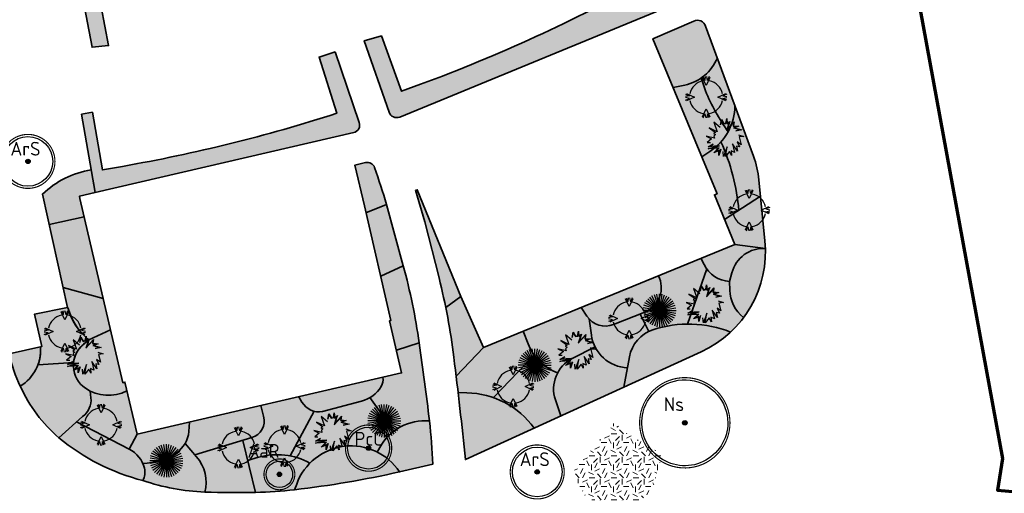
# Model space of a CAD drawing. Header units: metres. Extents: x 109081 to 109625, y 521087 to 521376.
# Tile 11 of 13: x 109330 to 109419, y 521235 to 521278. Entities that reach past the tile are written whole.
import ezdxf
from ezdxf.enums import TextEntityAlignment as Align

# ---------------------------------------------------------------- set-up
doc = ezdxf.new("R2010")
doc.units = ezdxf.units.M
doc.layers.get('0').update_dxf_attribs({"color": 253})
for name, color, linetype in [('Boom buitencontour', 253, 'Continuous'), ('Heester-I', 224, 'Continuous'), ('Heester-II', 173, 'Continuous'), ('Heester-III', 123, 'Continuous'), ('Heester-IV', 91, 'Continuous'), ('Heester-Sr', 72, 'Continuous')]:
    doc.layers.add(name, color=color, linetype=linetype)
for name, color, linetype, lineweight in [('Heester-HhA', 117, 'Continuous', 35), ('Heester-SnS', 11, 'Continuous', 35), ('N-WE-GR-BEPLANTING-G', 90, 'Continuous', 35), ("N-WE-GR-BOMEN-Acer rubrum 'Sun valley'", 7, 'Continuous', 25), ("N-WE-GR-BOMEN-Amelanchier arborea 'Robin hill", 7, 'Continuous', 25), ('N-WE-GR-BOMEN-Nyssa sylvatica', 7, 'Continuous', 25), ("N-WE-GR-BOMEN-Pyrus calleryana 'Chanticleer'", 7, 'Continuous', 25), ('N-WE-GR-BOMEN-tekst', 10, 'Continuous', 25), ('N-WE-GR-GRAS_KUNSTGRAS-A-200', 82, 'Continuous', 18), ('N-WE-GR-HEESTER-Al', 90, 'Continuous', 25), ('N-WE-GR-HEESTER-Cm', 90, 'Continuous', 25), ('N-WE-GR-HEESTER-Ia', 90, 'Continuous', 25), ('N-WE-GR-SIERPLANTSOEN-G', 40, 'Continuous', 35), ('N-WE-KG-WERKGRENS_FASE 3A-G', 10, 'XX-WERKGRENS_CIRCEL', 70)]:
    doc.layers.add(name, color=color, linetype=linetype, lineweight=lineweight)
doc.layers.add('Heester-PfL', color=160, linetype='Continuous', true_color=0x003fff)
doc.layers.add('Heester-PlO', color=60, linetype='Continuous', lineweight=35, true_color=0xbfff00)
doc.layers.add('N-WE-OG-HULPLIJN-G', color=50, linetype='Continuous', lineweight=35, plot=False)
doc.styles.add('NLCS-ISO-M-T18', font='NLCS-ISO.ttf', dxfattribs={"height": 1.8})
doc.linetypes.add('XX-WERKGRENS_CIRCEL', pattern='A,10,-2.5,[69,NLCS.SHX,S=1,R=0,X=0,Y=0],-2.5', length=15)

# ---------------------------------------------------------------- blocks, each defined once
blk = doc.blocks.new('Nyssa sylvatica')
at = {"ltscale": 0.1}
h = blk.add_hatch(color=256, dxfattribs=at)
edge = h.paths.add_edge_path()
edge.add_arc((0, 0), 0.2025, 0, 360)
at = {"color": 220}
blk.add_lwpolyline([(-3.778587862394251, 0.9655432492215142, -0.8821299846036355), (3.899999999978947, 6.974865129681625e-13, -1.13361978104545)], format="xyb", close=True, dxfattribs=at)
at = {"ltscale": 0.1}
blk.add_circle((0, 0), 0.2025, dxfattribs=at)
for centre, radius in [((-1.455191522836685e-11, 0), 0.105), ((0, 0), 0.06074999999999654)]:
    blk.add_circle(centre, radius)
at = {"layer": 'Boom buitencontour', "color": 109, "true_color": 0x135e2c, "const_width": 0.1037037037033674}
blk.add_lwpolyline([(-3.972361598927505, 1.015058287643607, -0.8821299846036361), (4.099999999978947, 1.044808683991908e-12, -1.13361978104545)], format="xyb", close=True, dxfattribs=at)
at = {"layer": 'N-WE-GR-BOMEN-tekst', "style": 'NLCS-ISO-M-T18', "oblique": 1.067979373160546e-09}
blk.add_text('Ns', height=1.250000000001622, dxfattribs=at).set_placement((-0.9795137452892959, 1.688560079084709), align=Align.MIDDLE_CENTER)
blk = doc.blocks.new('Acer rubrum')
at = {"ltscale": 0.1}
h = blk.add_hatch(color=256, dxfattribs=at)
edge = h.paths.add_edge_path()
edge.add_arc((0, 0), 0.2025, 0, 360)
at = {"color": 220}
blk.add_circle((-1.455191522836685e-11, 0), 2.25, dxfattribs=at)
at = {"ltscale": 0.1}
blk.add_circle((0, 0), 0.2025, dxfattribs=at)
for centre, radius in [((-1.455191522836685e-11, 0), 0.105), ((0, 0), 0.06074999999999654)]:
    blk.add_circle(centre, radius)
at = {"layer": 'Boom buitencontour', "color": 109, "true_color": 0x135e2c, "const_width": 0.1037037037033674}
blk.add_lwpolyline([(-2.373728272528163, 0.6065592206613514, -0.8821299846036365), (2.449999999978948, -1.827804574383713e-12, -1.13361978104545)], format="xyb", close=True, dxfattribs=at)
at = {"layer": 'N-WE-GR-BOMEN-tekst', "style": 'NLCS-ISO-M-T18', "oblique": 1.067979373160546e-09}
blk.add_text('ArS', height=1.250000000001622, dxfattribs=at).set_placement((-0.2272436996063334, 1.152508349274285), align=Align.MIDDLE_CENTER)
blk = doc.blocks.new('Pyrus calleryana')
at = {"ltscale": 0.1}
h = blk.add_hatch(color=256, dxfattribs=at)
edge = h.paths.add_edge_path()
edge.add_arc((0, 0), 0.2025, 0, 360)
at = {"color": 220}
blk.add_circle((-1.455191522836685e-11, 0), 1.9, dxfattribs=at)
at = {"ltscale": 0.1}
blk.add_circle((0, 0), 0.2025, dxfattribs=at)
for centre, radius in [((-1.455191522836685e-11, 0), 0.105), ((0, 0), 0.06074999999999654)]:
    blk.add_circle(centre, radius)
at = {"layer": 'Boom buitencontour', "color": 109, "true_color": 0x135e2c, "const_width": 0.1037037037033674}
blk.add_lwpolyline([(-2.03462423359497, 0.5199079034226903, -0.8821299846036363), (2.099999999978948, -2.438405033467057e-12, -1.13361978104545)], format="xyb", close=True, dxfattribs=at)
at = {"layer": 'N-WE-GR-BOMEN-tekst', "style": 'NLCS-ISO-M-T18', "oblique": 1.067979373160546e-09}
blk.add_text('PcC', height=1.250000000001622, dxfattribs=at).set_placement((0.004330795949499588, 0.8485885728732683), align=Align.MIDDLE_CENTER)
blk = doc.blocks.new('Amelanchier arborea')
at = {"ltscale": 0.1}
h = blk.add_hatch(color=256, dxfattribs=at)
edge = h.paths.add_edge_path()
edge.add_arc((0, 0), 0.2025, 0, 360)
at = {"color": 220}
blk.add_circle((-1.455191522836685e-11, 0), 1.2, dxfattribs=at)
at = {"ltscale": 0.1}
blk.add_circle((0, 0), 0.2025, dxfattribs=at)
for centre, radius in [((-1.455191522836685e-11, 0), 0.105), ((0, 0), 0.06074999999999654)]:
    blk.add_circle(centre, radius)
at = {"layer": 'Boom buitencontour', "color": 109, "true_color": 0x135e2c, "const_width": 0.1037037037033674}
blk.add_lwpolyline([(-1.356416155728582, 0.3466052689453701, -0.882129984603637), (1.399999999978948, -3.657607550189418e-12, -1.13361978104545)], format="xyb", close=True, dxfattribs=at)
at = {"layer": 'N-WE-GR-BOMEN-tekst', "style": 'NLCS-ISO-M-T18', "oblique": 1.067979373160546e-09}
blk.add_text('AaR', height=1.250000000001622, dxfattribs=at).set_placement((-1.442157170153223, 2.130130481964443), align=Align.MIDDLE_CENTER)
blk = doc.blocks.new('SGR-HEESTER_04')
at = {"flags": 128}
for points in [[(-0.256740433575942, 1.867474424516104), (-0.1313510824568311, 1.516340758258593), (-0.04351387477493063, 1.878696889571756)], [(0.2611218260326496, 1.867474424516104), (0.1357324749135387, 1.516340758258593), (0.04789526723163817, 1.878696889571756)], [(0.3371782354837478, 1.778010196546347), (0.002190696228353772, 1.070975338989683), (-0.3327968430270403, 1.778010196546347)], [(-1.861979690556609, 0.2622351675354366), (-1.510846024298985, 0.1368458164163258), (-1.873202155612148, 0.04900860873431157)], [(-1.772515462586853, 0.3382915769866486), (-1.065480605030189, 0.003304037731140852), (-1.772515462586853, -0.3316835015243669)], [(1.77689685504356, -0.3316835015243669), (1.069861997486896, 0.003304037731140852), (1.77689685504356, 0.3382915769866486)], [(1.866361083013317, 0.2622351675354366), (1.515227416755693, 0.1368458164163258), (1.877583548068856, 0.04900860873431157)], [(-1.861979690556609, -0.2556270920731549), (-1.510846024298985, -0.1302377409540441), (-1.873202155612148, -0.04240053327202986)], [(1.866361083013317, -0.2556270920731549), (1.515227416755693, -0.1302377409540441), (1.877583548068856, -0.04240053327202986)], [(-0.3327968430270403, -1.771402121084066), (0.002190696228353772, -1.064367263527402), (0.3371782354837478, -1.771402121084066)], [(-0.256740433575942, -1.860866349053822), (-0.1313510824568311, -1.509732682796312), (-0.04351387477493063, -1.872088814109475)], [(0.2611218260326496, -1.860866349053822), (0.1357324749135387, -1.509732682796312), (0.04789526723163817, -1.872088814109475)]]:
    blk.add_lwpolyline(points, dxfattribs=at)
for start, end in [(101.5369590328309, 168.4630409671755), (11.53695903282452, 78.4630409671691), (191.5369590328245, 258.4630409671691), (281.5369590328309, 348.4630409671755)]:
    blk.add_arc((0.002190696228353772, 0.003304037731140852), 1.5, start, end)
blk = doc.blocks.new('SGR-HEESTER_05')
for q in [(-1.060660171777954, 1.060660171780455), (-0.8816778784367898, 1.213525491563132), (-0.6809857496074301, 1.336509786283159), (-0.4635254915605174, 1.426584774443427), (-0.2346516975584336, 1.48153251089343), (1.932676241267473e-12, 1.500000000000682), (0.2346516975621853, 1.48153251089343), (0.463525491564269, 1.426584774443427), (0.6809857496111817, 1.336509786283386), (0.8816778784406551, 1.213525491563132), (1.060660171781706, 1.060660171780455), (-1.499999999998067, 6.821210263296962e-13), (-1.481532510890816, 0.2346516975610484), (-1.481532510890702, -0.2346516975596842), (-1.426584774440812, 0.4635254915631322), (-1.426584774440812, -0.4635254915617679), (-1.336509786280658, 0.6809857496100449), (-1.336509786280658, -0.6809857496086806), (-1.213525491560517, 0.8816778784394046), (-1.213525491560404, -0.8816778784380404), (-1.060660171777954, -1.060660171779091), (-0.8816778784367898, -1.213525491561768), (-0.6809857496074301, -1.336509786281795), (-0.4635254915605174, -1.426584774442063), (-0.2346516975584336, -1.481532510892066), (1.213525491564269, 0.8816778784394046), (1.33650978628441, 0.6809857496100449), (1.426584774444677, 0.4635254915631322), (1.481532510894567, 0.2346516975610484), (1.500000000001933, 6.821210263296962e-13), (1.481532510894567, -0.2346516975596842), (1.426584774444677, -0.4635254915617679), (1.336509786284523, -0.6809857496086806), (1.213525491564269, -0.8816778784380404), (1.060660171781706, -1.060660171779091), (0.8816778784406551, -1.213525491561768), (0.6809857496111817, -1.336509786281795), (0.4635254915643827, -1.426584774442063), (0.234651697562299, -1.481532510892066), (1.932676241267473e-12, -1.499999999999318)]:
    blk.add_line((1.932676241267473e-12, 6.821210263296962e-13), q)
blk = doc.blocks.new('SGR-HEESTER_06')
at = {"flags": 128}
for points in [[(-0.5010676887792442, 0.8003386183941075), (-1.146749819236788, 1.197472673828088), (-0.7121562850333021, 0.3907908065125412), (-1.482001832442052, 0.6141794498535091), (-0.8363304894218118, 0.3039181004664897), (-1.010159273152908, 0.1798159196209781), (-0.8114870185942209, 0.1177648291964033), (-0.9232448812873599, -0.04357272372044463), (-0.8363304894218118, -0.217318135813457), (-1.60616524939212, -0.167674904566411), (-1.084657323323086, -0.3290124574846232), (-1.419920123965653, -0.7261465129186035), (-1.134333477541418, -0.6765032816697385)], [(-0.5010676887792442, 1.060956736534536), (-0.5010676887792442, 1.544963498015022), (-0.2154810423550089, 1.222294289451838), (-0.2154810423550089, 1.222294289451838), (-0.04165225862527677, 1.296753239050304), (-0.04165225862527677, 1.70630105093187), (0.08252194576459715, 1.296753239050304), (0.2935997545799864, 1.507734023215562), (0.2563507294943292, 1.296753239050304), (0.1818526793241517, 0.7755170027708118), (0.6661115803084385, 1.532555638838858), (0.6785279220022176, 1.172651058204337), (1.162786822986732, 1.209880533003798), (0.7902749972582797, 0.9989056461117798), (1.473206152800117, 0.9120329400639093), (0.9765309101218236, 0.713465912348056)], [(-0.4704283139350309, 1.060956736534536), (-0.4704283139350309, 1.464116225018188), (-0.2237582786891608, 1.185416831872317), (-0.01101288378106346, 1.276545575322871), (-0.01101288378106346, 1.499650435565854), (0.06803143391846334, 1.238948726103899), (0.2465321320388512, 1.417367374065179), (0.2260906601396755, 1.30158561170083), (0.1315317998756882, 0.6399910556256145), (0.6388840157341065, 1.433131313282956), (0.6490087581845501, 1.139651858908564), (1.028068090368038, 1.16879366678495), (0.6949723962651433, 0.9801424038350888), (1.351984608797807, 0.8965667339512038), (0.9651568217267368, 0.7419158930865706)], [(1.24970121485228, 0.4404340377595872), (1.746376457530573, 0.3659750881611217), (1.336615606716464, 0.2542807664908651), (1.647034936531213, -0.4158851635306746), (1.24970121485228, -0.2297259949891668), (1.535287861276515, -0.6392738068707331), (1.24970121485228, -0.6268600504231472), (1.423529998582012, -1.048815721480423), (0.8399403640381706, -0.4655283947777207), (1.175203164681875, -1.2225611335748), (0.8399403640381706, -1.110872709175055), (0.9516982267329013, -1.532822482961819), (0.7033606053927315, -1.210153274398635), (0.4053576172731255, -1.718981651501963), (0.4177739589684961, -0.813019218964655), (0.2439343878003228, -1.731389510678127), (0.1321873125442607, -1.297025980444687)], [(-0.103733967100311, -1.135688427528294), (-0.1906483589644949, -1.706573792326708), (-0.2775735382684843, -1.297025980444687), (-0.6873236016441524, -1.545236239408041), (-0.3520715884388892, -1.073637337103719), (-1.258496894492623, -1.272204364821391), (-0.5507438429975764, -0.9247135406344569), (-1.283329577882, -1.098458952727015), (-0.8859958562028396, -0.763375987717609)], [(-0.1340243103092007, -1.131076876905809), (-0.1956126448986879, -1.535611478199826), (-0.2565569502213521, -1.24847250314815), (-0.5765741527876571, -1.442326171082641), (-0.2811346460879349, -1.026731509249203), (-1.017613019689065, -1.188068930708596), (-0.2921946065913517, -0.8319048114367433), (-1.165259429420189, -1.038967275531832), (-0.8662431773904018, -0.7867982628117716)]]:
    blk.add_lwpolyline(points, dxfattribs=at)

msp = doc.modelspace()

# ---------------------------------------------------------------- hatches: boundary and pattern name
at = {"layer": 'Heester-HhA'}
h = msp.add_hatch(color=256, dxfattribs=at)
h.dxf.hatch_style = 1
edge = h.paths.add_edge_path()
edge.add_arc((109311.4185000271, 521417.8443009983), 139.6551890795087, 287.9224010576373, 288.9465993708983)
edge.add_arc((109309.764880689, 521421.4859891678), 143.6369916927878, 289.0988254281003, 297.2466011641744)
edge.add_line((109375.5249372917, 521293.7863402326), (109378.0103661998, 521288.993093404))
edge.add_line((109378.0103661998, 521288.993093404), (109379.3522979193, 521289.6634851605))
edge.add_line((109379.3522979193, 521289.6634851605), (109376.202620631, 521295.8202296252))
edge.add_arc((109311.4184994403, 521417.8443027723), 138.155190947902, 288.9465993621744, 297.9643968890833, ccw=False)
edge.add_arc((109311.4185000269, 521417.8443010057), 138.1551890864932, 287.92240105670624, 288.94659936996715, ccw=False)
edge.add_arc((109311.4184994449, 521417.8443027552), 138.1551909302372, 279.88206653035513, 287.92240106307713, ccw=False)
edge.add_line((109335.1287975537, 521281.7389077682), (109336.3915265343, 521275.0898306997))
edge.add_line((109336.3915265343, 521275.0898306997), (109337.8905068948, 521275.2363709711))
edge.add_line((109337.8905068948, 521275.2363709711), (109336.885059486, 521280.530695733))
edge.add_arc((109311.4184994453, 521417.8443027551), 139.655190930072, 280.5068525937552, 287.9224010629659)
h = msp.add_hatch(color=256, dxfattribs=at)
h.dxf.hatch_style = 1
edge = h.paths.add_edge_path()
edge.add_line((109389.0985501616, 521278.9210822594), (109391.0280414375, 521279.828509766))
edge.add_line((109391.0280414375, 521279.828509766), (109387.8938546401, 521288.3511985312))
edge.add_line((109387.8938546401, 521288.3511985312), (109385.01305918, 521286.4941866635))
edge.add_line((109385.01305918, 521286.4941866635), (109384.1319183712, 521286.021327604))
edge.add_line((109384.1319183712, 521286.021327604), (109386.7465512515, 521281.1746915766))
edge.add_arc((109315.8214274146, 521408.258017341), 145.535373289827, 290.2499816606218, 299.16585861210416, ccw=False)
edge.add_line((109366.1936588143, 521271.7179749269), (109364.4803700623, 521271.0859099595))
edge.add_line((109364.4803700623, 521271.0859099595), (109362.6415586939, 521276.1111817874))
edge.add_line((109362.6415586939, 521276.1111817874), (109361.0895377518, 521275.6703027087))
edge.add_line((109361.0895377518, 521275.6703027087), (109363.3357322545, 521269.1771311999))
edge.add_arc((109364.0303263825, 521269.437149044), 0.7416672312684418, 200.5231366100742, 292.5448172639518)
edge.add_line((109364.3146860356, 521268.7521600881), (109389.0985501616, 521278.9210822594))
h = msp.add_hatch(color=256, dxfattribs=at)
h.dxf.hatch_style = 1
edge = h.paths.add_edge_path()
edge.add_line((109358.4537923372, 521274.6682137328), (109360.6381204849, 521268.2481702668))
edge.add_arc((109359.9754271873, 521268.0226983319), 0.7000000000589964, -76.92708369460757, 18.790138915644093, ccw=False)
edge.add_line((109360.1337608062, 521267.3408402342), (109336.6669605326, 521261.8916369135))
edge.add_line((109336.6669605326, 521261.8916369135), (109335.4406726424, 521269.009195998))
edge.add_line((109335.4406726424, 521269.009195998), (109336.4265058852, 521269.1769372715))
edge.add_line((109336.4265058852, 521269.1769372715), (109337.3265071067, 521263.9531950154))
edge.add_line((109337.3265071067, 521263.9531950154), (109339.1422422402, 521264.2712033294))
edge.add_arc((109314.2642101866, 521406.3175425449), 144.2084566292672, 279.9340425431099, 287.8996386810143)
edge.add_line((109358.5867682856, 521269.0893027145), (109356.9890309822, 521274.1953003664))
edge.add_line((109356.9890309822, 521274.1953003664), (109358.4537923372, 521274.6682137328))
h = msp.add_hatch(color=256, dxfattribs=at)
h.dxf.hatch_style = 1
h.paths.add_polyline_path([(109392.048672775, 521271.142658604), (109391.6694588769, 521272.2981447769, -0.09938140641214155), (109390.177682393, 521271.6506798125), (109389.1183217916, 521271.4233609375), (109391.7179092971, 521265.1491049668), (109392.4356068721, 521265.614857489, 0.1241547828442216), (109394.1042806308, 521267.4128513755, -0.05521530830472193)])
h = msp.add_hatch(color=256, dxfattribs=at)
h.dxf.hatch_style = 1
h.paths.add_polyline_path([(109397.4957944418, 521256.8267854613), (109394.716571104, 521257.1868905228), (109391.6437909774, 521255.9261498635), (109391.9231333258, 521255.3526788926, 0.2724221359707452), (109394.2340045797, 521253.8201738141), (109394.4428517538, 521254.6028828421, -0.3540081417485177)])
h = msp.add_hatch(color=256, dxfattribs=at)
h.dxf.hatch_style = 1
h.paths.add_polyline_path([(109364.6336726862, 521255.2444262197), (109362.581445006, 521254.3048423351), (109363.5129702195, 521250.2914998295), (109363.3810379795, 521250.2607695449), (109364.0038367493, 521247.577647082), (109366.0803822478, 521248.2371249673, 0.002462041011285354), (109365.9283276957, 521249.1027356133, 0.01447330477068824)])
h = msp.add_hatch(color=256, dxfattribs=at)
h.dxf.hatch_style = 1
h.paths.add_polyline_path([(109387.7822091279, 521254.3417692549), (109380.777642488, 521251.4678434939), (109381.2994122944, 521250.6723139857, 0.3561278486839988), (109383.7102781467, 521249.9105247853), (109386.5433906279, 521251.0361753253, 0.4430023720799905)])
h = msp.add_hatch(color=256, dxfattribs=at)
h.dxf.hatch_style = 1
h.paths.add_polyline_path([(109338.059963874, 521249.4357555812), (109336.1114624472, 521248.5098015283), (109335.6278215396, 521248.1243074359, 0.5070557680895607), (109335.7907856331, 521244.123082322, 0.2714289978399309), (109339.5593154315, 521243.8912096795), (109339.3752276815, 521244.6842908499), (109339.1762258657, 521244.6338714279)])
h = msp.add_hatch(color=256, dxfattribs=at)
h.dxf.hatch_style = 1
h.paths.add_polyline_path([(109376.5111215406, 521247.1391815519, -0.06440851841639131), (109375.9477818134, 521248.1730648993), (109375.5080989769, 521249.30578585), (109371.9211600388, 521247.8340893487), (109369.4292559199, 521245.2318871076, -0.0008906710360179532), (109369.6071126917, 521243.7273476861), (109370.394718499, 521243.7116609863, -0.07987458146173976), (109372.8151932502, 521243.2728959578)])
h = msp.add_hatch(color=256, dxfattribs=at)
h.dxf.hatch_style = 1
h.paths.add_polyline_path([(109362.6183686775, 521244.2930645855, 0.1803304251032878), (109362.7747219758, 521245.1204031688), (109355.1661709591, 521243.3543279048), (109355.4402746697, 521242.873642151, 0.3181414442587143), (109357.2901288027, 521242.0106218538), (109360.8388688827, 521242.9572371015, 0.1940087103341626)])
h = msp.add_hatch(color=256, dxfattribs=at)
h.dxf.hatch_style = 1
h.paths.add_polyline_path([(109356.5560919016, 521242.0325633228, -0.206166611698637), (109355.4402746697, 521242.873642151), (109355.1661709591, 521243.3543279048), (109352.8919144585, 521242.8264339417), (109351.6940945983, 521242.5483993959), (109351.955494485, 521241.583543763, -0.4083734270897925), (109350.9006925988, 521239.6516128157), (109350.0607315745, 521239.3957948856), (109350.5084207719, 521237.5807567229), (109351.5042250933, 521237.8626995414, -0.117901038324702), (109354.3648480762, 521237.9805980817)])
h = msp.add_hatch(color=256, dxfattribs=at)
h.dxf.hatch_style = 1
h.paths.add_polyline_path([(109345.1686565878, 521240.1916448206), (109345.2347903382, 521241.0490840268), (109340.4754472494, 521239.9443588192), (109339.7654071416, 521238.6023559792, -0.1709881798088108), (109340.9930016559, 521237.3041067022, 0.142399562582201), (109344.0490638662, 521238.2748815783, 0.2297562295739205)])
at = {"layer": 'Heester-I'}
h = msp.add_hatch(color=256, dxfattribs=at)
h.dxf.hatch_style = 1
h.paths.add_polyline_path([(109393.1296440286, 521274.1136925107, -0.1439105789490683), (109391.6694588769, 521272.2981447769), (109392.048672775, 521271.142658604, 0.05521530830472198), (109394.1042806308, 521267.4128513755, 0.1241547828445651), (109394.7207163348, 521269.7871430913)])
h = msp.add_hatch(color=256, dxfattribs=at)
h.dxf.hatch_style = 1
h.paths.add_polyline_path([(109365.8957701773, 521262.1480677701), (109365.7517719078, 521262.1057312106), (109366.5954276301, 521259.2362263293), (109367.8756917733, 521254.1369395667, -0.01146823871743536), (109368.4827399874, 521251.4606133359), (109369.8672017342, 521252.4688338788)])
h = msp.add_hatch(color=256, dxfattribs=at)
h.dxf.hatch_style = 1
h.paths.add_polyline_path([(109362.581445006, 521254.3048423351), (109364.6336726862, 521255.2444262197, 0.005210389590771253), (109364.0808427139, 521257.435778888, 0.009972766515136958), (109363.1208045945, 521260.8062788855), (109361.2473540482, 521260.0525814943)])
h = msp.add_hatch(color=256, dxfattribs=at)
h.dxf.hatch_style = 1
h.paths.add_polyline_path([(109387.2867361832, 521249.4383570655, 0.275939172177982), (109385.1505901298, 521246.9847820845), (109384.6564294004, 521244.2359141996), (109391.6606059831, 521247.4405479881, 0.08082564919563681), (109394.32890694, 521249.2286716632, 0.1746116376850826)])
h = msp.add_hatch(color=256, dxfattribs=at)
h.dxf.hatch_style = 1
h.paths.add_polyline_path([(109336.2244558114, 521243.8722401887, -0.03358230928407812), (109335.7907856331, 521244.123082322, -0.2810260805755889), (109334.7096731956, 521246.472089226), (109331.4850543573, 521246.2652874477, -0.1694454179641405), (109329.8797346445, 521244.3089619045, 0.009001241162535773), (109330.1169337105, 521243.8281807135, 0.09319101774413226), (109333.3882562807, 521239.6319621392), (109335.5304792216, 521241.5675791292, 0.2684394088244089), (109336.2882896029, 521243.2675337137)])
h = msp.add_hatch(color=256, dxfattribs=at)
h.dxf.hatch_style = 1
h.paths.add_polyline_path([(109376.5150105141, 521240.5109558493, 0.2351651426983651), (109370.394718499, 521243.7116609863), (109369.6071126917, 521243.7273476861, -0.003591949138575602), (109370.2699503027, 521237.6536419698)])
h = msp.add_hatch(color=256, dxfattribs=at)
h.dxf.hatch_style = 1
h.paths.add_polyline_path([(109356.1582336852, 521237.3276054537, 0.1977081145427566), (109351.5042250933, 521237.8626995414), (109350.5084207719, 521237.5807567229), (109351.226154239, 521234.670895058, 0.01347101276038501), (109354.7720364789, 521234.9173508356), (109354.9572847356, 521235.4272014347, -0.1079511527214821)])
at = {"layer": 'Heester-II'}
h = msp.add_hatch(color=256, dxfattribs=at)
h.dxf.hatch_style = 1
h.paths.add_polyline_path([(109397.4957944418, 521256.8267854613, 0.3540081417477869), (109394.4428517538, 521254.6028828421), (109394.2340045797, 521253.8201738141), (109394.2568842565, 521253.0424852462, 0.2215518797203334), (109395.5101324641, 521250.5473777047, 0.1693701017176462)])
h = msp.add_hatch(color=256, dxfattribs=at)
h.dxf.hatch_style = 1
edge = h.paths.add_edge_path()
edge.add_line((109367.0862452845, 521240.259228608), (109367.0045341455, 521241.1600118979))
edge.add_arc((109366.6014079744, 521236.481560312), 4.695787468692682, 85.07518301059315, 151.031288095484)
edge.add_line((109362.4931371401, 521238.7558801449), (109362.2626741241, 521238.3395778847))
edge.add_arc((109359.9075454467, 521233.6285820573), 5.266888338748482, 33.54642294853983, 63.438541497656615, ccw=False)
edge.add_line((109364.2971721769, 521236.5391301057), (109367.3073507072, 521237.2312639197))
edge.add_arc((109257.3215113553, 521230.7220279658), 110.1782873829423, 3.386956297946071, 4.965824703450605)
h = msp.add_hatch(color=256, dxfattribs=at)
h.dxf.hatch_style = 1
h.paths.add_polyline_path([(109350.0607315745, 521239.3957948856), (109345.7234253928, 521238.0748280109), (109345.8777325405, 521237.897151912, -0.248746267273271), (109346.6176589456, 521234.7014041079, 0.02255328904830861), (109349.0841857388, 521234.6147333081, 0.008119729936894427), (109351.226154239, 521234.670895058)])
at = {"layer": 'Heester-III'}
h = msp.add_hatch(color=256, dxfattribs=at)
h.dxf.hatch_style = 1
h.paths.add_polyline_path([(109396.9046390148, 521263.0332664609, 0.06347414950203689), (109396.4068147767, 521265.2021922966), (109394.7207163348, 521269.7871430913, -0.1815017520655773), (109393.4588772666, 521266.4955195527, -0.08535648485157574), (109395.0778056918, 521260.2715307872), (109397.0516883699, 521261.5503577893)])
h = msp.add_hatch(color=256, dxfattribs=at)
h.dxf.hatch_style = 1
h.paths.add_polyline_path([(109394.2568842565, 521253.0424852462), (109394.2340045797, 521253.8201738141, -0.2272463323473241), (109392.1611804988, 521254.9540334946), (109390.4354173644, 521249.9526234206, -0.09612691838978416), (109394.32890694, 521249.2286716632, 0.04434678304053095), (109395.5101324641, 521250.5473777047, -0.2215518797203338)])
h = msp.add_hatch(color=256, dxfattribs=at)
h.dxf.hatch_style = 1
edge = h.paths.add_edge_path()
edge.add_arc((109341.6629302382, 521250.0323033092), 13.09963111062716, 192.2721953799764, 205.9068029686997)
edge.add_arc((109327.8789017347, 521247.5876120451), 3.840947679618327, 301.3940961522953, 364.4693607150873)
edge.add_line((109331.7081696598, 521247.8869216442), (109328.8626409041, 521247.2478952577))
h = msp.add_hatch(color=256, dxfattribs=at)
h.dxf.hatch_style = 1
h.paths.add_polyline_path([(109384.6564294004, 521244.2359141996), (109384.9709465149, 521245.9854785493, -0.2726506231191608), (109382.0306240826, 521247.8830999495), (109379.9637155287, 521246.8272093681, 0.3722300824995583), (109378.4349220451, 521243.0633747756, -0.003096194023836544), (109378.9175621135, 521241.6101996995)])
h = msp.add_hatch(color=256, dxfattribs=at)
h.dxf.hatch_style = 1
h.paths.add_polyline_path([(109339.7654071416, 521238.6023559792), (109334.9737395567, 521241.0645340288), (109333.3882562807, 521239.6319621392, 0.06277112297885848), (109336.3654137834, 521237.6065091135, 0.04579733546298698), (109341.0112947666, 521235.7482201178, 0.1842627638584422), (109341.144690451, 521236.8642737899, 0.2159290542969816)])
h = msp.add_hatch(color=256, dxfattribs=at)
h.dxf.hatch_style = 1
h.paths.add_polyline_path([(109363.2103875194, 521236.2892444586), (109364.2971721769, 521236.5391301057, 0.6157188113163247), (109354.9572847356, 521235.4272014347), (109354.7720364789, 521234.9173508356, 0.03242871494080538)])
at = {"layer": 'Heester-IV'}
h = msp.add_hatch(color=256, dxfattribs=at)
h.dxf.hatch_style = 1
h.paths.add_polyline_path([(109362.6760349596, 521262.2149151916, 0.00342629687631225), (109362.0300864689, 521264.1569891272, 0.3852803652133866), (109361.2090595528, 521264.6133752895), (109360.2409405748, 521264.3885693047), (109361.2473540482, 521260.0525814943), (109363.1208045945, 521260.8062788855, 0.004203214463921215)])
h = msp.add_hatch(color=256, dxfattribs=at)
h.dxf.hatch_style = 1
h.paths.add_polyline_path([(109397.0516883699, 521261.5503577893), (109393.7925963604, 521259.4388772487), (109394.716571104, 521257.1868905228), (109397.4957944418, 521256.8267854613, 0.01738985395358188), (109397.4512762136, 521257.5207428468)])
h = msp.add_hatch(color=256, dxfattribs=at)
h.dxf.hatch_style = 1
edge = h.paths.add_edge_path()
edge.add_line((109331.161594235, 521250.8388945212), (109331.8189386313, 521247.9117972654))
edge.add_line((109331.8189386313, 521247.9117972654), (109331.7081696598, 521247.8869216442))
edge.add_line((109331.7081696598, 521247.8869216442), (109331.7163850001, 521247.7507109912))
edge.add_arc((109328.1952818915, 521247.5383409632), 3.52750168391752, -21.155097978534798, 3.4515274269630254, ccw=False)
edge.add_line((109331.4850543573, 521246.2652874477), (109334.7096731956, 521246.472089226))
edge.add_line((109334.7096731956, 521246.472089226), (109334.720716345, 521246.5544310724))
edge.add_arc((109337.0656519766, 521246.2399436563), 2.365930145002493, 132.8821834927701, 172.3614442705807, ccw=False)
edge.add_line((109335.4556529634, 521247.9735897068), (109336.1114624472, 521248.5098015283))
edge.add_line((109336.1114624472, 521248.5098015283), (109335.9776967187, 521248.6226795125))
edge.add_arc((109339.5013975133, 521252.7984309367), 5.46382350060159, 195.1703782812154, 229.8407101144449, ccw=False)
edge.add_line((109334.2279777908, 521251.3686016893), (109334.1687761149, 521251.4572812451))
edge.add_line((109334.1687761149, 521251.4572812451), (109331.161594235, 521250.8388945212))
h = msp.add_hatch(color=256, dxfattribs=at)
h.dxf.hatch_style = 1
h.paths.add_polyline_path([(109386.9210052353, 521249.2931080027), (109386.1135920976, 521250.8654080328), (109383.7102781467, 521249.9105247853, -0.3128920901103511), (109381.4895032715, 521250.4265019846), (109381.6978679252, 521248.9486433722, 0.3621895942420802), (109384.9709465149, 521245.9854785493), (109385.1505901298, 521246.9847820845, -0.2428120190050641)])
h = msp.add_hatch(color=256, dxfattribs=at)
h.dxf.hatch_style = 1
h.paths.add_polyline_path([(109378.6386843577, 521245.5278318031, -0.1486069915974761), (109376.5111215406, 521247.1391815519), (109372.8151932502, 521243.2728959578, -0.1524274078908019), (109376.5150105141, 521240.5109558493), (109378.9175621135, 521241.6101996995, 0.003096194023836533), (109378.4349220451, 521243.0633747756, -0.2075820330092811)])
h = msp.add_hatch(color=256, dxfattribs=at)
h.dxf.hatch_style = 1
h.paths.add_polyline_path([(109361.5921505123, 521243.2743598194, -0.06900446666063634), (109360.8388688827, 521242.9572371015), (109357.2901288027, 521242.0106218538, -0.1050824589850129), (109356.5560919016, 521242.0325633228), (109354.3648480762, 521237.9805980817, -0.07798914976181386), (109356.1582336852, 521237.3276054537, -0.3246702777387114), (109362.2626741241, 521238.3395778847), (109362.4931371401, 521238.7558801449, -0.1052997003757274), (109363.7762647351, 521240.2324249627)])
h = msp.add_hatch(color=256, dxfattribs=at)
h.dxf.hatch_style = 1
h.paths.add_polyline_path([(109345.8777325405, 521237.897151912), (109344.8290543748, 521239.1046464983, -0.1134008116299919), (109344.0490638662, 521238.2748815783, -0.1423995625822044), (109340.9930016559, 521237.3041067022, -0.04334067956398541), (109341.144690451, 521236.8642737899, -0.1842627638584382), (109341.0112947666, 521235.7482201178, 0.05223257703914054), (109346.6176589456, 521234.7014041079, 0.2487462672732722)])
at = {"layer": 'Heester-PfL'}
h = msp.add_hatch(color=256, dxfattribs=at)
h.dxf.hatch_style = 1
edge = h.paths.add_edge_path()
edge.add_line((109331.8916060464, 521261.7501017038), (109332.006969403, 521261.2286587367))
edge.add_line((109332.006969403, 521261.2286587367), (109332.5008480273, 521258.9963248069))
edge.add_line((109332.5008480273, 521258.9963248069), (109335.6754880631, 521259.694018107))
edge.add_line((109335.6754880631, 521259.694018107), (109335.2420156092, 521261.5607518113))
edge.add_line((109335.2420156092, 521261.5607518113), (109336.6669605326, 521261.8916369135))
edge.add_line((109336.6669605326, 521261.8916369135), (109336.5112859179, 521262.7951957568))
edge.add_line((109336.5112859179, 521262.7951957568), (109336.299231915, 521264.0259890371))
edge.add_arc((109338.4089173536, 521254.5342544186), 9.723363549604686, 102.531172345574, 132.0881643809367)
at = {"layer": 'Heester-PlO'}
h = msp.add_hatch(color=256, dxfattribs=at)
h.dxf.hatch_style = 1
h.paths.add_polyline_path([(109393.1105834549, 521261.7878047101), (109392.8686216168, 521261.6908639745), (109393.7925963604, 521259.4388772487), (109395.0778056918, 521260.2715307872, 0.08535648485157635), (109393.4588772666, 521266.4955195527, -0.06760090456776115), (109392.4356068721, 521265.614857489), (109391.7179092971, 521265.1491049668)])
h = msp.add_hatch(color=256, dxfattribs=at)
h.dxf.hatch_style = 1
h.paths.add_polyline_path([(109392.1611804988, 521254.9540334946, -0.04254214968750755), (109391.9231333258, 521255.3526788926), (109391.6437909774, 521255.9261498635), (109387.7822091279, 521254.3417692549, -0.4430023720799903), (109386.5433906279, 521251.0361753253), (109386.1135920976, 521250.8654080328), (109386.9210052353, 521249.2931080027, -0.03104696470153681), (109387.2867361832, 521249.4383570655, -0.07718910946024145), (109390.4354173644, 521249.9526234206)])
h = msp.add_hatch(color=256, dxfattribs=at)
h.dxf.hatch_style = 1
edge = h.paths.add_edge_path()
edge.add_line((109337.3995107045, 521252.2768624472), (109333.7666911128, 521253.2747075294))
edge.add_line((109333.7666911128, 521253.2747075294), (109333.9558620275, 521252.4196540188))
edge.add_arc((109340.1532607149, 521253.2872917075), 6.257838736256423, 187.9696273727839, 229.7684883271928)
edge.add_line((109336.1114624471, 521248.5098015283), (109338.059963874, 521249.4357555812))
edge.add_line((109338.059963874, 521249.4357555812), (109337.3995107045, 521252.2768624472))
h = msp.add_hatch(color=256, dxfattribs=at)
h.dxf.hatch_style = 1
h.paths.add_polyline_path([(109381.4895032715, 521250.4265019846, -0.03890103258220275), (109381.2994122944, 521250.6723139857), (109380.777642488, 521251.4678434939), (109375.5080989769, 521249.30578585), (109375.9477818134, 521248.1730648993, 0.2150741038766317), (109378.6386843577, 521245.5278318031, -0.1528384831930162), (109379.9637155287, 521246.8272093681), (109382.0306240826, 521247.8830999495, -0.08149157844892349), (109381.6978679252, 521248.9486433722)])
h = msp.add_hatch(color=256, dxfattribs=at)
h.dxf.hatch_style = 1
edge = h.paths.add_edge_path()
edge.add_line((109366.6227272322, 521244.6096869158), (109366.5174766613, 521245.4003984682))
edge.add_arc((109278.1092513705, 521233.23013566), 89.24197216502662, 7.838064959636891, 9.68089337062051)
edge.add_line((109366.0803822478, 521248.2371249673), (109364.0038367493, 521247.577647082))
edge.add_line((109364.0038367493, 521247.577647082), (109364.4822086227, 521245.5167401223))
edge.add_line((109364.4822086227, 521245.5167401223), (109362.7747219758, 521245.1204031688))
edge.add_arc((109361.5868680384, 521244.9164445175), 1.205236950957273, -31.146362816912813, 9.74287911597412, ccw=False)
edge.add_arc((109360.072059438, 521245.8319081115), 2.975185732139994, 300.7253355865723, 328.85363718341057, ccw=False)
edge.add_line((109361.5921505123, 521243.2743598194), (109363.7762647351, 521240.2324249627))
edge.add_arc((109366.6014079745, 521236.481560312), 4.695787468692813, 85.07518301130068, 126.98698115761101, ccw=False)
edge.add_arc((109260.6835687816, 521231.138470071), 106.792223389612, 5.384644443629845, 7.246835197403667)
h = msp.add_hatch(color=256, dxfattribs=at)
h.dxf.hatch_style = 1
h.paths.add_polyline_path([(109339.5593154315, 521243.8912096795, -0.2356982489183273), (109336.2244558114, 521243.8722401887), (109336.2882896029, 521243.2675337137, -0.2684394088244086), (109335.5304792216, 521241.5675791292), (109334.9737395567, 521241.0645340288), (109339.7654071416, 521238.6023559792), (109340.4754472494, 521239.9443588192)])
h = msp.add_hatch(color=256, dxfattribs=at)
h.dxf.hatch_style = 1
h.paths.add_polyline_path([(109351.955494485, 521241.583543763), (109351.6940945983, 521242.5483993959), (109345.2347903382, 521241.0490840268), (109345.1686565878, 521240.1916448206, -0.1134008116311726), (109344.8290543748, 521239.1046464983), (109345.7234253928, 521238.0748280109), (109350.9006925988, 521239.6516128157, 0.4083734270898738)])
at = {"layer": 'Heester-SnS'}
h = msp.add_hatch(color=256, dxfattribs=at)
h.dxf.hatch_style = 1
h.paths.add_polyline_path([(109393.1296440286, 521274.1136925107), (109392.0651515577, 521277.008331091, 0.4309224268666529), (109390.9960822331, 521277.4661947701), (109387.2818387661, 521275.8558197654), (109389.1183217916, 521271.4233609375), (109390.177682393, 521271.6506798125, 0.246822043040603)])
h = msp.add_hatch(color=256, dxfattribs=at)
h.dxf.hatch_style = 1
h.paths.add_polyline_path([(109333.0673219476, 521256.4358597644), (109333.7666911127, 521253.2747075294), (109337.3995107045, 521252.2768624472), (109335.8527179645, 521258.9307838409), (109335.6754880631, 521259.6940181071), (109332.5008480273, 521258.9963248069)])
at = {"layer": 'Heester-Sr'}
h = msp.add_hatch(color=256, dxfattribs=at)
h.dxf.hatch_style = 1
h.paths.add_polyline_path([(109369.8671953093, 521252.4688291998), (109368.4827399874, 521251.4606133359, -0.01915826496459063), (109369.2211072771, 521246.9370528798, -0.001009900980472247), (109369.4292559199, 521245.2318871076), (109371.9211600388, 521247.8340893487)])
at = {"layer": 'N-WE-GR-GRAS_KUNSTGRAS-A-200'}
h = msp.add_hatch(dxfattribs=at)
h.set_pattern_fill('AGR-GRAS_02-SO', color=256, scale=0.2, pattern_type=2)
h.set_pattern_definition([(0, (105.4970655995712, 31.99572589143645), (2, 2), [0.5, -1.5]), (0, (106.5970655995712, 33.19572589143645), (2, 2), [0.5, -1.5]), (90, (105.6970655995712, 32.69572589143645), (-2, 2), [0.5, -1.5]), (90, (106.4970655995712, 33.39572589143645), (-2, 2), [0.5, -1.5]), (45, (105.8970655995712, 33.39572589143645), (0, 2.00000000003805), [0.5, -2.328427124]), (135, (106.5970655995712, 31.99572589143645), (-2.00000000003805, 0), [0.5, -2.328427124]), (26.56505119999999, (105.9970655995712, 32.59572589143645), (2.000000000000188, 8.001289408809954e-10), [0.5, -3.972135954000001]), (26.56505119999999, (106.8970655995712, 33.59572589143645), (2.000000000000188, 8.001289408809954e-10), [0.5, -3.972135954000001]), (63.43494882, (106.8970655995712, 31.99572589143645), (1.019972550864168e-10, 2.000000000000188), [0.4999999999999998, -3.972135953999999]), (63.43494882, (105.9970655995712, 32.89572589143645), (1.019972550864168e-10, 2.000000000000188), [0.4999999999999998, -3.972135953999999]), (63.43494882, (106.6970655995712, 32.39572589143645), (1.019972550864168e-10, 2.000000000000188), [0.4999999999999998, -3.972135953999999]), (116.5650512, (105.4970655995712, 33.09572589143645), (-8.00129740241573e-10, 2.000000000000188), [0.4999999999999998, -3.972135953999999]), (153.43494882, (105.8970655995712, 32.29572589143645), (-2.000000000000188, 1.019979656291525e-10), [0.5, -3.972135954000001])])
h.paths.add_polyline_path([(109383.7477051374, 521241.0009685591), (109379.9773747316, 521236.4519034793), (109381.1474774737, 521234.3073446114), (109384.6577845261, 521232.4877185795), (109387.2580121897, 521234.9572111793), (109388.1030857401, 521238.1415567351), (109385.0478183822, 521239.961182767)])

# ---------------------------------------------------------------- linework, layer by layer
at = {"layer": 'N-WE-GR-BEPLANTING-G', "flags": 128}
for points in [[(109338.5871538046, 521282.3868518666, 0.02872331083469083), (109353.9328086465, 521286.3932080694, 0.004468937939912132), (109356.2756626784, 521287.1741390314, 0.03936788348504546), (109376.202620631, 521295.8202296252), (109379.3522979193, 521289.6634851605), (109378.0103661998, 521288.993093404), (109375.5249372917, 521293.7863402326, -0.03364225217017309), (109356.7626928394, 521285.7554066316, -0.00446893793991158), (109354.3944016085, 521284.9659968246, -0.03236773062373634), (109336.885059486, 521280.530695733), (109337.8905068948, 521275.2363709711), (109336.3915265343, 521275.0898306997), (109335.1287975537, 521281.7389077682, 0.004321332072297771), (109337.4777502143, 521282.1690572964, 0.004321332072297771)], [(109389.0985501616, 521278.9210822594), (109391.0280414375, 521279.828509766), (109387.8938546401, 521288.3511985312), (109385.01305918, 521286.4941866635), (109384.1319183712, 521286.021327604), (109386.7465512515, 521281.1746915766, -0.03892248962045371), (109366.1936588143, 521271.7179749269), (109364.4803700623, 521271.0859099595), (109362.6415586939, 521276.1111817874), (109361.0895377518, 521275.6703027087), (109363.3357322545, 521269.1771311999, 0.4245864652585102), (109364.3146860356, 521268.7521600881), (109389.0985501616, 521278.9210822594)], [(109365.7517719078, 521262.1057312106), (109366.5954276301, 521259.2362263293), (109367.8756917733, 521254.1369395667, -0.03063323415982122), (109369.2211072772, 521246.9370528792, -0.005492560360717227), (109370.2699503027, 521237.6536419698), (109391.6606059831, 521247.4405479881, 0.3204753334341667), (109397.4512762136, 521257.5207428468), (109396.9046390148, 521263.0332664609, 0.06347414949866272), (109396.4068147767, 521265.2021922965), (109392.0651515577, 521277.008331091, 0.4309224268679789), (109390.9960822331, 521277.4661947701), (109387.2818387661, 521275.8558197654), (109393.1105834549, 521261.7878047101), (109392.8686216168, 521261.6908639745), (109394.716571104, 521257.1868905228), (109371.9211600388, 521247.8340893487), (109369.8673078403, 521252.4685752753), (109365.8957701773, 521262.1480677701), (109365.7517719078, 521262.1057312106)], [(109358.4537923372, 521274.6682137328), (109360.6381204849, 521268.2481702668, -0.4437510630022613), (109360.1337608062, 521267.3408402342), (109336.6669605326, 521261.8916369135), (109335.4406726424, 521269.009195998), (109336.4265058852, 521269.1769372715), (109337.3265071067, 521263.9531950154), (109339.1422422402, 521264.2712033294, 0.03477047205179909), (109358.5867682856, 521269.0893027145), (109356.9890309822, 521274.1953003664), (109358.4537923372, 521274.6682137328)], [(109336.6669605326, 521261.8916369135), (109335.2482332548, 521261.5554521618), (109335.287263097, 521261.3658951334), (109339.1762188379, 521244.6338696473), (109339.3752276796, 521244.6842908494), (109340.4754472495, 521239.9443588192), (109364.4822086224, 521245.5167401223), (109363.3811397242, 521250.2603312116), (109363.5132371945, 521250.290358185), (109361.1027818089, 521260.6750077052), (109360.2414590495, 521264.3863132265), (109361.2095130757, 521264.6134811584, -0.3866180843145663), (109362.029936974, 521264.157430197, -0.004892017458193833), (109363.1208045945, 521260.8062788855), (109364.6336726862, 521255.2444262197, -0.03100269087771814), (109366.0803822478, 521248.2371249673, -0.005881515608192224), (109367.0045341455, 521241.1600118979, -0.0200544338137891), (109367.3121358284, 521237.2234922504), (109364.2971721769, 521236.5391301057, -0.02728700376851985), (109354.7720364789, 521234.9173508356, -0.02234982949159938), (109351.226154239, 521234.670895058, -0.01566180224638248), (109346.6176589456, 521234.7014041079, -0.07345793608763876), (109341.0112947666, 521235.7482201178, -0.1131725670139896), (109333.3882562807, 521239.6319621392, -0.1114515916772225), (109329.8797346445, 521244.3089619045, -0.05124661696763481), (109328.862640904, 521247.2478952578), (109331.8189386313, 521247.9117972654), (109331.161594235, 521250.8388945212), (109334.1687761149, 521251.4572812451), (109331.8900159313, 521261.7572890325, -0.1482284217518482), (109336.3106733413, 521263.9595812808)]]:
    msp.add_lwpolyline(points, format="xyb", dxfattribs=at)
at = {"layer": 'N-WE-GR-SIERPLANTSOEN-G', "flags": 128}
for points in [[(109389.1183217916, 521271.4233609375), (109390.177682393, 521271.6506798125, 0.246822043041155), (109393.1296440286, 521274.1136925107, -0.6690615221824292)], [(109391.6694588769, 521272.2981447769), (109392.048672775, 521271.142658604, 0.05521530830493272), (109394.1042806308, 521267.4128513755, -0.1586882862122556)], [(109391.7179092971, 521265.1491049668), (109392.4356068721, 521265.614857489, 0.25219703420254), (109394.7207163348, 521269.7871430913, -7.895917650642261)], [(109393.4588772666, 521266.4955195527, -0.08535648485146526), (109395.0778056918, 521260.2715307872)], [(109394.2340045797, 521253.8201738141), (109394.4428517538, 521254.6028828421, -0.3540081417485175), (109397.4957944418, 521256.8267854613, 0.02546509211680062)], [(109391.6437909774, 521255.9261498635), (109391.9231333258, 521255.3526788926, 0.2724221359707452), (109394.2340045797, 521253.8201738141), (109394.2568842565, 521253.0424852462, 0.2215518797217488), (109395.5101324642, 521250.5473777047, 0.3477088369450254)], [(109380.777642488, 521251.4678434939), (109381.2994122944, 521250.6723139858, 0.35612784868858), (109383.7102781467, 521249.9105247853), (109386.543390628, 521251.0361753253, 0.4430023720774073), (109387.7822091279, 521254.3417692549, 2.384779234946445)], [(109334.2279777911, 521251.3686016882, 0.1524425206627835), (109336.1114624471, 521248.5098015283), (109338.059963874, 521249.4357555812)], [(109381.4895032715, 521250.4265019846), (109381.6978679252, 521248.9486433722, 0.3621895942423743), (109384.9709465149, 521245.9854785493, -28.65491826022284)], [(109384.6564294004, 521244.2359141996), (109385.1505901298, 521246.9847820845, -0.2759391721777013), (109387.2867361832, 521249.4383570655, -0.174611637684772), (109394.32890694, 521249.2286716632, -33.40452159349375)], [(109375.5080989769, 521249.30578585), (109375.9477818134, 521248.1730648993, 0.215074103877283), (109378.6386843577, 521245.5278318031, -5.604401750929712)], [(109336.1114624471, 521248.5098015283), (109335.6278215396, 521248.1243074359, 0.5070557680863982), (109335.7907856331, 521244.123082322, 0.2714289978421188), (109339.5593154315, 521243.8912096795, -0.2387023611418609)], [(109331.7081696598, 521247.8869216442, -0.2823837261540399), (109329.8797346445, 521244.3089619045)], [(109382.0306240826, 521247.8830999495), (109379.9637155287, 521246.8272093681, 0.3722300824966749), (109378.434922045, 521243.0633747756, -0.003096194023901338), (109378.9175621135, 521241.6101996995, 6.307348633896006)], [(109355.1661709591, 521243.3543279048), (109355.4402746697, 521242.873642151, 0.3181414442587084), (109357.2901288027, 521242.0106218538), (109360.8388688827, 521242.9572371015, 0.1940087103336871), (109362.6183686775, 521244.2930645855, 0.1803304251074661), (109362.7747219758, 521245.1204031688, 11.73321588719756)], [(109336.2244558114, 521243.8722401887), (109336.2882896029, 521243.2675337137, -0.2684394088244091), (109335.5304792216, 521241.5675791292), (109333.3882562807, 521239.6319621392)], [(109369.6071126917, 521243.7273476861), (109370.394718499, 521243.7116609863, -0.2351651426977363), (109376.5150105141, 521240.5109558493, 3.084558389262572)], [(109345.7234253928, 521238.0748280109), (109350.9006925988, 521239.6516128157, 0.4083734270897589), (109351.955494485, 521241.583543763), (109351.6940945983, 521242.5483993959)], [(109334.9737395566, 521241.0645340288), (109339.7654071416, 521238.6023559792, -0.2159290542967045), (109341.144690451, 521236.8642737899, -0.1842627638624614), (109341.0112947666, 521235.7482201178, 1.654343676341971)], [(109345.2347903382, 521241.0490840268), (109345.1686565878, 521240.1916448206, -0.2297562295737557), (109344.0490638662, 521238.2748815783, -0.1423995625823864), (109340.9930016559, 521237.3041067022, -7.780448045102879)], [(109362.2626741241, 521238.3395778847), (109362.4931371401, 521238.7558801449, -0.2960051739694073), (109367.0045341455, 521241.1600118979, -0.1134288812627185)], [(109344.8290543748, 521239.1046464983), (109345.8777325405, 521237.897151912, -0.2487462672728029), (109346.6176589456, 521234.7014041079, -18.55292256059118)], [(109354.7720364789, 521234.9173508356), (109354.9572847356, 521235.4272014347, -0.6157188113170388), (109364.2971721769, 521236.5391301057, -14.24714568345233)], [(109350.5084207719, 521237.5807567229), (109351.5042250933, 521237.8626995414, -0.1977081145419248), (109356.1582336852, 521237.3276054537, 0.2579287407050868)]]:
    msp.add_lwpolyline(points, format="xyb", dxfattribs=at)
for points in [[(109336.5112859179, 521262.7951957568), (109336.6669605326, 521261.8916369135)], [(109393.7925963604, 521259.4388772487), (109397.0516883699, 521261.5503577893)], [(109361.2473540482, 521260.0525814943), (109363.1208045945, 521260.8062788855)], [(109332.5008480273, 521258.9963248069), (109335.6754880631, 521259.6940181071)], [(109394.716571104, 521257.1868905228), (109397.4957944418, 521256.8267854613)], [(109362.581445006, 521254.3048423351), (109364.6336726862, 521255.2444262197)], [(109392.1611804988, 521254.9540334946), (109390.4354173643, 521249.9526234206)], [(109333.7666911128, 521253.2747075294), (109337.3995107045, 521252.2768624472)], [(109368.4827399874, 521251.4606133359), (109369.8672017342, 521252.4688338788)], [(109386.1135920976, 521250.8654080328), (109386.9210052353, 521249.2931080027)], [(109364.0038367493, 521247.577647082), (109366.0803822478, 521248.2371249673)], [(109371.9211600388, 521247.8340893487), (109369.4292559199, 521245.2318871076)], [(109331.4850543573, 521246.2652874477), (109334.7096731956, 521246.472089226)], [(109376.5111215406, 521247.1391815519), (109372.8151932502, 521243.2728959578)], [(109361.5921505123, 521243.2743598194), (109363.7762647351, 521240.2324249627)], [(109356.5560919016, 521242.0325633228), (109354.3648480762, 521237.9805980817)], [(109340.4754472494, 521239.9443588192), (109339.7654071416, 521238.6023559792)], [(109350.0607315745, 521239.3957948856), (109351.226154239, 521234.670895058)]]:
    msp.add_lwpolyline(points, dxfattribs=at)
at = {"layer": 'N-WE-KG-WERKGRENS_FASE 3A-G', "flags": 128}
msp.add_lwpolyline([(109325.9852332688, 521089.8910932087), (109318.9760571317, 521087.0978909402), (109317.7590229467, 521090.309987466), (109323.357371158, 521094.5927836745), (109238.4231798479, 521245.8926238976), (109219.9624453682, 521236.0824874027), (109205.3846066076, 521229.2361595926), (109131.7612048, 521190.6504953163), (109146.6808526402, 521162.0380111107), (109133.2028725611, 521154.3715778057), (109118.9696618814, 521166.6262537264), (109096.8843987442, 521210.7721939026), (109081.120412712, 521240.820995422), (109089.4095320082, 521256.9049150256), (109098.8363948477, 521261.0039478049), (109100.7729388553, 521257.6256264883, 0.4639930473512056), (109111.2854145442, 521254.2801179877), (109160.2140832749, 521280.990746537), (109182.4904605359, 521274.1877775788), (109197.3839371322, 521282.2296759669), (109207.4112759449, 521265.0189018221), (109222.7429781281, 521273.1301225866), (109202.6840457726, 521306.8191775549), (109330.8540994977, 521375.9574288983), (109334.104, 521366.956), (109359.3516825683, 521304.007), (109395.9162471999, 521316.7672097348), (109395.0141397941, 521304.6535815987), (109407.2230513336, 521303.0447394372), (109419.64739346, 521302.2786755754), (109418.2075103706, 521287.5559015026), (109409.707725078, 521288.4081365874), (109419.0129940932, 521237.7529619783), (109418.5617118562, 521234.8638802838), (109426.4451687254, 521234.1849934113), (109428.101254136, 521222.0663919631), (109420.5130250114, 521222.3788798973), (109441.5676245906, 521149.5724874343), (109444.2102913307, 521130.5296853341), (109415.0556148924, 521118.9952378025), (109417.9415997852, 521109.0171095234), (109389.799825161, 521098.7344669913), (109393.2185847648, 521089.1254520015), (109386.1181887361, 521086.7501851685), (109367.9337236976, 521091.6482577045), (109364.1064529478, 521102.4370652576)], format="xyb", close=True, dxfattribs=at)
at = {"layer": 'N-WE-OG-HULPLIJN-G', "flags": 128}
msp.add_lwpolyline([(109331.161594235, 521250.8388945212), (109331.8189386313, 521247.9117972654), (109331.7081696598, 521247.8869216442), (109331.7163850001, 521247.7507109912, -0.1077811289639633), (109331.4850543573, 521246.2652874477), (109334.7096731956, 521246.472089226), (109334.720716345, 521246.5544310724, -0.1739851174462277), (109335.4556529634, 521247.9735897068), (109336.1114624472, 521248.5098015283), (109335.9776967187, 521248.6226795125, -0.1524425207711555), (109334.2279777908, 521251.3686016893), (109334.1687761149, 521251.4572812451)], format="xyb", close=True, dxfattribs=at)

# ---------------------------------------------------------------- block references
at = {"layer": "N-WE-GR-BOMEN-Acer rubrum 'Sun valley'"}
for p in [(109330.5726645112, 521264.7212444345), (109376.784753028, 521236.5301619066)]:
    msp.add_blockref('Acer rubrum', p, dxfattribs=at)
at = {"layer": "N-WE-GR-BOMEN-Amelanchier arborea 'Robin hill"}
msp.add_blockref('Amelanchier arborea', (109353.3900079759, 521236.3111601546), dxfattribs=at)
at = {"layer": 'N-WE-GR-BOMEN-Nyssa sylvatica'}
msp.add_blockref('Nyssa sylvatica', (109390.1758038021, 521240.9906600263), dxfattribs=at)
at = {"layer": "N-WE-GR-BOMEN-Pyrus calleryana 'Chanticleer'"}
msp.add_blockref('Pyrus calleryana', (109361.4813092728, 521238.6946401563), dxfattribs=at)
at = {"layer": 'N-WE-GR-HEESTER-Al'}
for p in [(109392.11371393, 521270.5506392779), (109396.0217019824, 521260.2865071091), (109385.137792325, 521250.4640660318), (109333.9130414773, 521249.274398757), (109374.6083400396, 521244.2691172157), (109337.2088947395, 521240.810539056), (109349.6621860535, 521238.7419162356), (109353.8508511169, 521238.8725698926)]:
    msp.add_blockref('SGR-HEESTER_04', p, dxfattribs=at)
at = {"layer": 'N-WE-GR-HEESTER-Cm', "rotation": 350.5401588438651}
for p in [(109393.7376463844, 521266.9157566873), (109391.9041169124, 521251.8281027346), (109335.6041346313, 521247.1648343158), (109380.2780736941, 521247.6091681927), (109358.115210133, 521240.2003645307)]:
    msp.add_blockref('SGR-HEESTER_06', p, dxfattribs=at)
at = {"layer": 'N-WE-GR-HEESTER-Ia', "rotation": 44.99278067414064}
for p in [(109387.879221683, 521251.193314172), (109376.5615292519, 521246.21821476), (109362.8997452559, 521241.1648022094), (109343.1307542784, 521237.5421690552)]:
    msp.add_blockref('SGR-HEESTER_05', p, dxfattribs=at)

doc.saveas('drawing.dxf')
